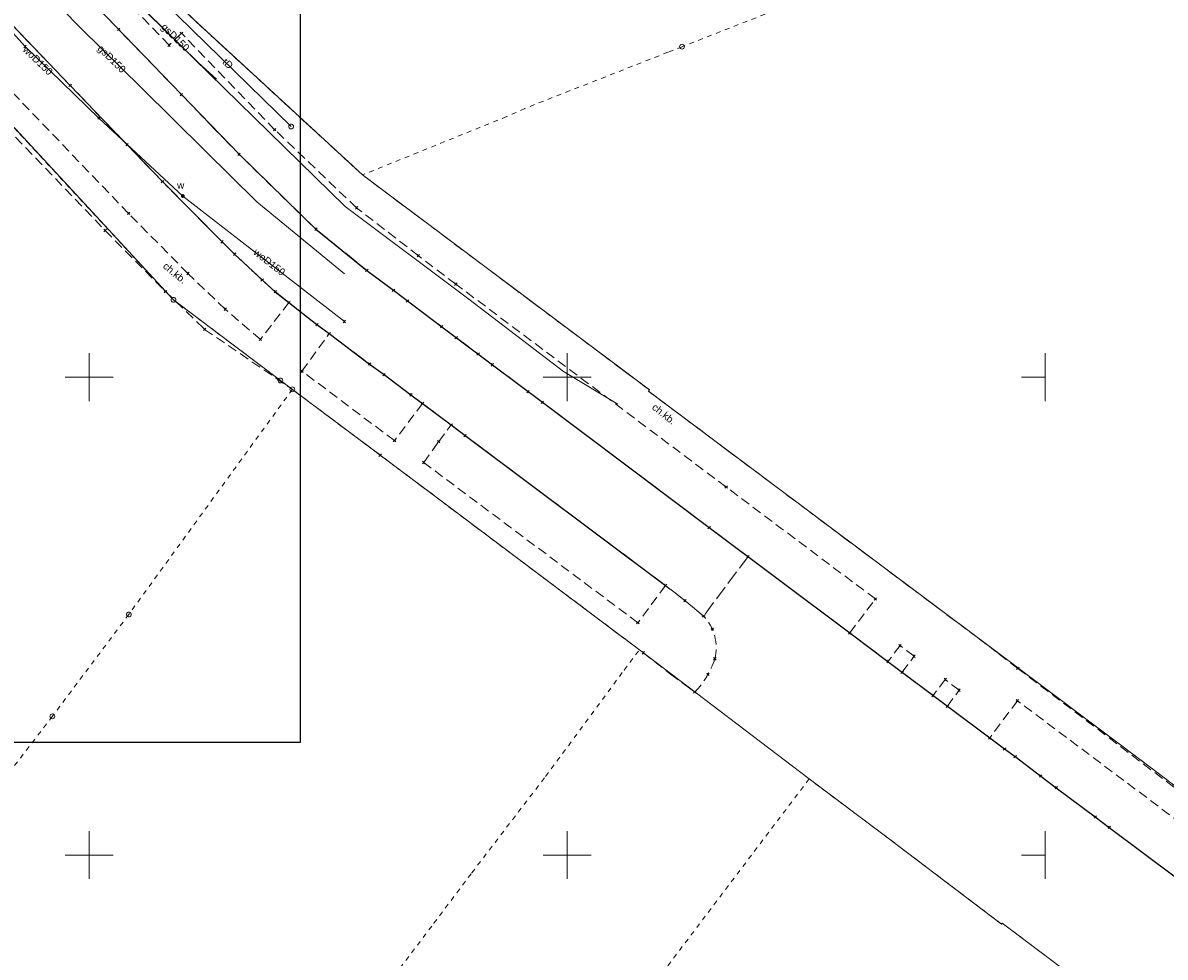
# Model space of a CAD drawing. Extents: x 6472695 to 6473494, y 5822279 to 5823456.
# Tile 42 of 51: x 6473093 to 6473213, y 5822539 to 5822637. Entities that reach past the tile are written whole.
import ezdxf
from ezdxf.enums import TextEntityAlignment as Align

# ---------------------------------------------------------------- set-up
doc = ezdxf.new("R2010")
doc.units = 0
for name, pattern in [('PRZER1-1', [1, 0.5, -0.5]), ('PRZER2-1', [1.5, 1, -0.5]), ('PRZER3-1', [2, 1.5, -0.5])]:
    doc.linetypes.add(name, pattern=pattern)
doc.layers.get('0').update_dxf_attribs({"linetype": 'CONTINUOUS'})
for name, color, linetype, lineweight in [('EGDE', 7, 'CONTINUOUS', 18), ('EGPG', 7, 'CONTINUOUS', 18), ('GSPPRB', 7, 'CONTINUOUS', 18), ('OTKC', 7, 'CONTINUOUS', 18), ('OTKC_O', 7, 'CONTINUOUS', 18), ('OTKJ', 7, 'CONTINUOUS', 18), ('OTKK', 7, 'CONTINUOUS', 25), ('Ramka sekcyjna', 7, 'CONTINUOUS', 18), ('SUPK', 7, 'CONTINUOUS', 18)]:
    doc.layers.add(name, color=color, linetype=linetype, lineweight=lineweight)
for name, color, linetype, lineweight, true_color in [('EGUG', 7, 'CONTINUOUS', 18, 0x008000), ('SUGP', 7, 'CONTINUOUS', 18, 0xbfbf00), ('SUGP_O', 7, 'CONTINUOUS', 18, 0xbfbf00), ('SUTP', 7, 'CONTINUOUS', 18, 0xff9100), ('SUTP_O', 7, 'CONTINUOUS', 18, 0xff9100), ('SUWP', 5, 'CONTINUOUS', 18, 0x0000ff), ('SUWP_O', 5, 'CONTINUOUS', 18, 0x0000ff), ('SUWW', 5, 'CONTINUOUS', 18, 0x0000ff), ('SUWW_O', 5, 'CONTINUOUS', 18, 0x0000ff)]:
    doc.layers.add(name, color=color, linetype=linetype, lineweight=lineweight, true_color=true_color)
doc.styles.add('Arial', font='Arial')

# ---------------------------------------------------------------- blocks, each defined once
blk = doc.blocks.new('D_GSPPRB0')
at = {"color": 0, "lineweight": 18}
for points in [[(-0.12726, -0.12726), (0.12726, 0.12726)], [(-0.12726, 0.12726), (0.12726, -0.12726)]]:
    blk.add_lwpolyline(points, dxfattribs=at)
blk = doc.blocks.new('D_GUPIKP1_1')
at = {"color": 0}
blk.add_lwpolyline([(0, 0.25), (0.064705, 0.241481), (0.125, 0.216506), (0.176777, 0.176777), (0.216506, 0.125), (0.241481, 0.064705), (0.25, 0), (0.241481, -0.064705), (0.216506, -0.125), (0.176777, -0.176777), (0.125, -0.216506), (0.064705, -0.241481), (0, -0.25), (-0.064705, -0.241481), (-0.125, -0.216506), (-0.176777, -0.176777), (-0.216506, -0.125), (-0.241481, -0.064705), (-0.25, 0), (-0.241481, 0.064705), (-0.216506, 0.125), (-0.176777, 0.176777), (-0.125, 0.216506), (-0.064705, 0.241481)], close=True, dxfattribs=at)
blk = doc.blocks.new('D_GUPWZA1')
blk.add_hatch(color=0).paths.add_polyline_path([(-0.2, 0), (-0.193185, -0.051764), (-0.173205, -0.1), (-0.141421, -0.141421), (-0.1, -0.173205), (-0.051764, -0.193185), (0, -0.2), (0.051764, -0.193185), (0.1, -0.173205), (0.141421, -0.141421), (0.173205, -0.1), (0.193185, -0.051764), (0.2, 0), (0.193185, 0.051764), (0.173205, 0.1), (0.141421, 0.141421), (0.1, 0.173205), (0.051764, 0.193185), (0, 0.2), (-0.051764, 0.193185), (-0.1, 0.173205), (-0.141421, 0.141421), (-0.173205, 0.1), (-0.193185, 0.051764)])
blk = doc.blocks.new('D_GEPPGD1_1')
at = {"color": 0}
blk.add_lwpolyline([(0, 0.25), (0.077254, 0.237764), (0.146946, 0.202254), (0.202254, 0.146946), (0.237764, 0.077254), (0.25, 0), (0.237764, -0.077254), (0.202254, -0.146946), (0.146946, -0.202254), (0.077254, -0.237764), (0, -0.25), (-0.077254, -0.237764), (-0.146946, -0.202254), (-0.202254, -0.146946), (-0.237764, -0.077254), (-0.25, 0), (-0.237764, 0.077254), (-0.202254, 0.146946), (-0.146946, 0.202254), (-0.077254, 0.237764)], close=True, dxfattribs=at)
blk = doc.blocks.new('D_GEPPGD1_2')
blk.add_hatch(color=0).paths.add_polyline_path([(0, -0.045), (0.013906, -0.042798), (0.02645, -0.036406), (0.036406, -0.02645), (0.042798, -0.013906), (0.045, 0), (0.042798, 0.013906), (0.036406, 0.02645), (0.02645, 0.036406), (0.013906, 0.042798), (0, 0.045), (-0.013906, 0.042798), (-0.02645, 0.036406), (-0.036406, 0.02645), (-0.042798, 0.013906), (-0.045, 0), (-0.042798, -0.013906), (-0.036406, -0.02645), (-0.02645, -0.036406), (-0.013906, -0.042798)])

msp = doc.modelspace()

# ---------------------------------------------------------------- linework, layer by layer
at = {"color": 255}
msp.add_lwpolyline([(6472822.06, 5822771.79), (6473122.06, 5822771.79), (6473122.06, 5822561.79), (6472822.06, 5822561.79)], close=True, dxfattribs=at)
at = {"layer": 'EGDE', "linetype": 'Continuous', "lineweight": 18}
for points in [[(6473074.04, 5822673.75), (6473096.95, 5822650.93), (6473110.94, 5822637.41), (6473128.59, 5822621.16), (6473158.6, 5822598.66), (6473158.5, 5822598.53), (6473193.98, 5822571.95), (6473205.22, 5822563.51), (6473211.68, 5822558.68), (6473213.73, 5822557.1)], [(6473210.55, 5822531.53), (6473195.5, 5822542.88), (6473195.43, 5822542.79), (6473183.57, 5822551.77), (6473175.3, 5822557.97), (6473157.55, 5822571.47), (6473153.55, 5822574.48), (6473137.51, 5822586.53), (6473130.44, 5822591.84), (6473121.25, 5822598.72), (6473120, 5822599.66), (6473108.82, 5822608.08), (6473084.61, 5822634.23)]]:
    msp.add_lwpolyline(points, dxfattribs=at)
at = {"layer": 'EGUG', "linetype": 'PRZER1-1', "lineweight": 18}
for points in [[(6473221.98, 5822732.27), (6473203.54, 5822725.69), (6473198.3, 5822723.82), (6473180.74, 5822717.55), (6473161.44, 5822710.34), (6473161.29, 5822710.78), (6473127.75, 5822698.67), (6473105.26, 5822690.23), (6473091.99, 5822684.53), (6473074.63, 5822677.02), (6473074.09, 5822673.89), (6473074.04, 5822673.75), (6473096.95, 5822650.93), (6473110.94, 5822637.41), (6473128.59, 5822621.16), (6473158.6, 5822598.66), (6473158.5, 5822598.53), (6473193.98, 5822571.95), (6473205.22, 5822563.51), (6473211.68, 5822558.68), (6473213.73, 5822557.1)], [(6473084.61, 5822634.23), (6473108.82, 5822608.08), (6473120, 5822599.66), (6473121.25, 5822598.72), (6473104.14, 5822575.17), (6473096.15, 5822564.52), (6473088.77, 5822554.88)], [(6473132.52, 5822538.18), (6473136.05, 5822542.86), (6473140.02, 5822548.14), (6473147.74, 5822558.23), (6473155.96, 5822569.35), (6473157.55, 5822571.47), (6473153.55, 5822574.48), (6473137.51, 5822586.53), (6473130.44, 5822591.84), (6473121.25, 5822598.72), (6473120, 5822599.66), (6473108.82, 5822608.08), (6473084.61, 5822634.23)], [(6473210.55, 5822531.53), (6473195.5, 5822542.88), (6473195.43, 5822542.79), (6473183.57, 5822551.77), (6473175.3, 5822557.97), (6473156.4, 5822532.97)]]:
    msp.add_lwpolyline(points, dxfattribs=at)
msp.add_lwpolyline([(6473091.99, 5822684.53), (6473105.26, 5822690.23), (6473127.75, 5822698.67), (6473161.29, 5822710.78), (6473161.44, 5822710.34), (6473180.74, 5822717.55), (6473184.77, 5822706.27), (6473211.21, 5822650.82), (6473202.27, 5822650.4), (6473193.58, 5822646.68), (6473172.55, 5822638.7), (6473162.01, 5822634.57), (6473160.54, 5822633.99), (6473145.56, 5822628.11), (6473143.67, 5822627.26), (6473128.59, 5822621.16), (6473110.94, 5822637.41), (6473096.95, 5822650.93), (6473074.04, 5822673.75), (6473074.09, 5822673.89), (6473074.63, 5822677.02)], close=True, dxfattribs=at)
at = {"layer": 'OTKC', "linetype": 'PRZER2-1', "lineweight": 18, "elevation": 10.18}
for points in [[(6473074.04, 5822673.75), (6473096.95, 5822650.93), (6473110.94, 5822637.41), (6473128.59, 5822621.16), (6473158.6, 5822598.66), (6473158.5, 5822598.53), (6473193.98, 5822571.95), (6473197.13, 5822569.53), (6473222.06, 5822550.55)], [(6473216.61, 5822551.51), (6473197.09, 5822566.15), (6473194.19, 5822562.26), (6473189.76, 5822565.57), (6473190.99, 5822567.25), (6473189.54, 5822568.37), (6473188.27, 5822566.69), (6473185.03, 5822569.13), (6473186.28, 5822570.81), (6473184.81, 5822571.91), (6473183.55, 5822570.25), (6473179.55, 5822573.24), (6473182.23, 5822576.8), (6473166.63, 5822588.5), (6473138.35, 5822609.73), (6473134.43, 5822612.7), (6473127.97, 5822617.71), (6473119.4, 5822625.89), (6473109.66, 5822635.98), (6473108.36, 5822634.73), (6473098.07, 5822645.45)]]:
    msp.add_lwpolyline(points, dxfattribs=at)
msp.add_lwpolyline([(6473087.12, 5822630.52), (6473101.67, 5822615.34), (6473107.98, 5822608.95), (6473112.08, 5822605), (6473121.25, 5822598.72), (6473130.44, 5822591.84), (6473153.55, 5822574.48), (6473157.55, 5822571.47), (6473157.97, 5822571.16), (6473160.8, 5822568.94), (6473162.78, 5822567.46), (6473163.35, 5822567.06, 0.113463), (6473165.44, 5822570.53, 0.257469), (6473164.26, 5822575), (6473162.33, 5822576.61), (6473160.28, 5822578.2), (6473157.39, 5822574.31), (6473134.99, 5822591.07), (6473136.56, 5822593.26), (6473137.86, 5822595), (6473134.86, 5822597.25), (6473131.94, 5822593.36), (6473122.26, 5822600.62), (6473125.1, 5822604.55), (6473123.82, 5822605.5), (6473120.89, 5822607.8), (6473117.91, 5822603.95), (6473114.23, 5822607.11), (6473110.33, 5822610.84), (6473104.12, 5822617.13), (6473088.47, 5822633.44)], format="xyb", dxfattribs=at)
at = {"layer": 'OTKJ', "linetype": 'PRZER3-1', "lineweight": 18, "elevation": 10.18}
msp.add_lwpolyline([(6473164.26, 5822575), (6473162.33, 5822576.61), (6473160.28, 5822578.2), (6473137.86, 5822595), (6473133.65, 5822598.15), (6473123.82, 5822605.5), (6473119.47, 5822608.94), (6473118.09, 5822610.17), (6473115.21, 5822612.87), (6473113.9, 5822614.16), (6473107.67, 5822620.46), (6473103.96, 5822624.32), (6473098.01, 5822630.52), (6473091.93, 5822636.85), (6473086.7, 5822642.26), (6473083.08, 5822646.04), (6473081.79, 5822647.36), (6473075.54, 5822653.84), (6473074.19, 5822655.23), (6473065.02, 5822664.76), (6473060.75, 5822669.12, 0.078994), (6473058.88, 5822670.52, 0.179122), (6473054.48, 5822671.13)], format="xyb", dxfattribs=at)
msp.add_lwpolyline([(6473091.21, 5822648.66), (6473093.25, 5822646.57), (6473096.17, 5822643.54), (6473097.06, 5822642.63), (6473098.33, 5822641.31), (6473101.79, 5822637.72), (6473103.08, 5822636.38), (6473109.65, 5822629.56), (6473115.68, 5822623.31), (6473123.72, 5822615.48), (6473129.04, 5822611.17), (6473131.83, 5822609.09), (6473133.3, 5822607.97), (6473136.88, 5822605.27), (6473138.39, 5822604.14), (6473140.69, 5822602.41), (6473142.18, 5822601.29), (6473145.91, 5822598.49), (6473147.4, 5822597.37), (6473164.85, 5822584.26), (6473168.91, 5822581.22), (6473164.26, 5822575)], dxfattribs=at)
at = {"layer": 'OTKK', "linetype": 'Continuous', "lineweight": 25, "elevation": 10.18}
for points in [[(6473089.93, 5822650.01), (6473093.25, 5822646.57), (6473097.06, 5822642.63), (6473101.79, 5822637.72), (6473109.65, 5822629.56), (6473115.68, 5822623.31), (6473123.72, 5822615.48), (6473129.04, 5822611.17), (6473131.83, 5822609.09), (6473136.88, 5822605.27), (6473142.18, 5822601.29), (6473147.4, 5822597.37), (6473164.85, 5822584.26), (6473179.55, 5822573.24), (6473183.55, 5822570.25), (6473189.76, 5822565.57), (6473194.19, 5822562.26), (6473195.74, 5822561.1), (6473196.85, 5822560.3), (6473199.53, 5822558.27), (6473201.15, 5822557.05), (6473205.23, 5822553.99), (6473206.7, 5822552.9), (6473213.74, 5822547.63)], [(6473091.93, 5822636.85), (6473098.01, 5822630.52), (6473103.96, 5822624.32), (6473107.67, 5822620.46), (6473113.9, 5822614.16), (6473115.21, 5822612.87), (6473118.09, 5822610.17), (6473119.47, 5822608.94), (6473120.89, 5822607.8), (6473123.82, 5822605.5), (6473125.1, 5822604.55), (6473129.33, 5822601.37), (6473130.84, 5822600.26), (6473133.65, 5822598.15), (6473134.86, 5822597.25), (6473137.86, 5822595), (6473139.32, 5822593.88), (6473160.28, 5822578.2)]]:
    msp.add_lwpolyline(points, dxfattribs=at)
at = {"layer": 'Ramka sekcyjna', "linetype": 'Continuous', "lineweight": 18, "elevation": 100, "flags": 128}
for points in [[(6473100, 5822597.5), (6473100, 5822602.5)], [(6473150, 5822597.5), (6473150, 5822602.5)], [(6473102.5, 5822600), (6473097.5, 5822600)], [(6473152.5, 5822600), (6473147.5, 5822600)], [(6473100, 5822547.5), (6473100, 5822552.5)], [(6473150, 5822547.5), (6473150, 5822552.5)], [(6473102.5, 5822550), (6473097.5, 5822550)], [(6473152.5, 5822550), (6473147.5, 5822550)]]:
    msp.add_lwpolyline(points, dxfattribs=at)
at = {"layer": 'Ramka sekcyjna', "color": 7, "linetype": 'Continuous', "lineweight": 18, "elevation": 100, "flags": 128}
for points in [[(6473200, 5822597.5), (6473200, 5822602.5)], [(6473200, 5822600), (6473197.5, 5822600)], [(6473200, 5822547.5), (6473200, 5822552.5)], [(6473200, 5822550), (6473197.5, 5822550)]]:
    msp.add_lwpolyline(points, dxfattribs=at)
at = {"layer": 'SUGP', "linetype": 'Continuous', "lineweight": 18, "elevation": 10.14}
for points in [[(6473113.31, 5822631.18), (6473111.39, 5822632.9), (6473089.91, 5822653.98), (6473075.51, 5822667.83), (6473060.1, 5822682.12)], [(6473155.28, 5822597.19), (6473149.6, 5822600.59), (6473139.7, 5822608.17), (6473126.76, 5822617.84), (6473106.17, 5822638.02), (6473090.05, 5822654.03), (6473076.01, 5822667.59), (6473068.23, 5822675.56), (6473060.76, 5822682.15)], [(6473057.07, 5822679.28), (6473063.76, 5822672.69), (6473073.92, 5822662.16), (6473086.46, 5822649.39), (6473099.16, 5822636.49), (6473105.46, 5822630.27), (6473112.14, 5822623.67), (6473117.55, 5822618.33), (6473126.71, 5822610.8)]]:
    msp.add_lwpolyline(points, dxfattribs=at)
at = {"layer": 'SUTP', "linetype": 'Continuous', "lineweight": 18, "elevation": 10.14}
msp.add_lwpolyline([(6473121.13, 5822626.21), (6473107.77, 5822639.27), (6473099.85, 5822647.18), (6473095.86, 5822648.71), (6473092.59, 5822653.51), (6473080.25, 5822665.59), (6473075.78, 5822670), (6473070.37, 5822676.88), (6473070.06, 5822677.41)], dxfattribs=at)
at = {"layer": 'SUWP', "linetype": 'Continuous', "lineweight": 18, "elevation": 10.14}
msp.add_lwpolyline([(6473126.69, 5822605.82), (6473109.8, 5822618.95), (6473101.02, 5822627.11), (6473093.3, 5822634.59), (6473088.99, 5822639.34), (6473079.86, 5822648.7), (6473062.01, 5822666.95)], dxfattribs=at)

# ---------------------------------------------------------------- block references
at = {"layer": 'EGPG', "linetype": 'Continuous', "lineweight": 18}
for name, p in [('D_GEPPGD1_2', (6473160.54, 5822633.99)), ('D_GEPPGD1_1', (6473162.01, 5822634.57)), ('D_GEPPGD1_2', (6473145.56, 5822628.11)), ('D_GEPPGD1_2', (6473143.67, 5822627.26)), ('D_GEPPGD1_2', (6473128.59, 5822621.16)), ('D_GEPPGD1_1', (6473108.82, 5822608.08)), ('D_GEPPGD1_1', (6473120, 5822599.66)), ('D_GEPPGD1_1', (6473121.25, 5822598.72)), ('D_GEPPGD1_2', (6473158.5, 5822598.53)), ('D_GEPPGD1_2', (6473158.6, 5822598.66)), ('D_GEPPGD1_2', (6473130.44, 5822591.84)), ('D_GEPPGD1_2', (6473137.51, 5822586.53)), ('D_GEPPGD1_1', (6473104.14, 5822575.17)), ('D_GEPPGD1_2', (6473153.55, 5822574.48)), ('D_GEPPGD1_2', (6473157.55, 5822571.47)), ('D_GEPPGD1_2', (6473155.96, 5822569.35)), ('D_GEPPGD1_1', (6473096.15, 5822564.52)), ('D_GEPPGD1_2', (6473147.74, 5822558.23)), ('D_GEPPGD1_2', (6473175.3, 5822557.97)), ('D_GEPPGD1_2', (6473183.57, 5822551.77)), ('D_GEPPGD1_2', (6473140.02, 5822548.14)), ('D_GEPPGD1_2', (6473136.05, 5822542.86))]:
    msp.add_blockref(name, p, dxfattribs=at)
at = {"layer": 'EGPG', "color": 7, "linetype": 'Continuous', "lineweight": 18}
for p in [(6473193.98, 5822571.95), (6473205.22, 5822563.51), (6473211.68, 5822558.68), (6473195.5, 5822542.88), (6473195.43, 5822542.79)]:
    msp.add_blockref('D_GEPPGD1_2', p, dxfattribs=at)
at = {"layer": 'GSPPRB', "linetype": 'Continuous', "lineweight": 18}
for p in [(6473103.08, 5822636.38, 10.28), (6473109.66, 5822635.98, 10.28), (6473093.3, 5822634.59, 10.28), (6473108.36, 5822634.73, 10.28), (6473098.01, 5822630.52, 10.28), (6473109.65, 5822629.56, 10.28), (6473101.02, 5822627.11, 10.28), (6473119.4, 5822625.89, 10.28), (6473103.96, 5822624.32, 10.28), (6473115.68, 5822623.31, 10.28), (6473107.67, 5822620.46, 10.28), (6473104.12, 5822617.13, 10.28), (6473127.97, 5822617.71, 10.28), (6473101.67, 5822615.34, 10.28), (6473123.72, 5822615.48, 10.28), (6473113.9, 5822614.16, 10.28), (6473115.21, 5822612.87, 10.28), (6473134.43, 5822612.7, 10.28), (6473129.04, 5822611.17, 10.28), (6473110.33, 5822610.84, 10.28), (6473118.09, 5822610.17, 10.28), (6473138.35, 5822609.73, 10.28), (6473107.98, 5822608.95, 10.28), (6473119.47, 5822608.94, 10.28), (6473131.83, 5822609.09, 10.28), (6473120.89, 5822607.8, 10.28), (6473133.3, 5822607.97, 10.28), (6473114.23, 5822607.11, 10.28), (6473112.08, 5822605, 10.28), (6473123.82, 5822605.5, 10.28), (6473126.69, 5822605.82, 10.28), (6473136.88, 5822605.27, 10.28), (6473117.91, 5822603.95, 10.28), (6473125.1, 5822604.55, 10.28), (6473138.39, 5822604.14, 10.28), (6473129.33, 5822601.37, 10.28), (6473140.69, 5822602.41, 10.28), (6473122.26, 5822600.62, 10.28), (6473130.84, 5822600.26, 10.28), (6473142.18, 5822601.29, 10.28), (6473133.65, 5822598.15, 10.28), (6473145.91, 5822598.49, 10.28), (6473134.86, 5822597.25, 10.28), (6473147.4, 5822597.37, 10.28), (6473137.86, 5822595, 10.28), (6473131.94, 5822593.36, 10.28), (6473136.56, 5822593.26, 10.28), (6473139.32, 5822593.88, 10.28), (6473130.44, 5822591.84, 10.28), (6473134.99, 5822591.07, 10.28), (6473166.63, 5822588.5, 10.28), (6473164.85, 5822584.26, 10.28), (6473168.91, 5822581.22, 10.28), (6473160.28, 5822578.2, 10.28), (6473162.33, 5822576.61, 10.28), (6473182.23, 5822576.8, 10.28), (6473157.39, 5822574.31, 10.28), (6473164.26, 5822575, 10.28), (6473165.17, 5822573.64, 10.28), (6473179.55, 5822573.24, 10.28), (6473184.81, 5822571.91, 10.28), (6473157.97, 5822571.16, 10.28), (6473165.44, 5822570.53, 10.28), (6473183.55, 5822570.25, 10.28), (6473186.28, 5822570.81, 10.28), (6473185.03, 5822569.13, 10.28), (6473164.72, 5822568.9, 10.28), (6473163.35, 5822567.06, 10.28)]:
    msp.add_blockref('D_GSPPRB0', p, dxfattribs=at)
at = {"layer": 'GSPPRB', "color": 7, "linetype": 'Continuous', "lineweight": 18}
for p in [(6473197.13, 5822569.53, 10.28), (6473189.54, 5822568.37, 10.28), (6473188.27, 5822566.69, 10.28), (6473190.99, 5822567.25, 10.28), (6473189.76, 5822565.57, 10.28), (6473197.09, 5822566.15, 10.28), (6473194.19, 5822562.26, 10.28), (6473195.74, 5822561.1, 10.28), (6473196.85, 5822560.3, 10.28), (6473199.53, 5822558.27, 10.28), (6473201.15, 5822557.05, 10.28), (6473205.23, 5822553.99, 10.28), (6473206.7, 5822552.9, 10.28)]:
    msp.add_blockref('D_GSPPRB0', p, dxfattribs=at)
at = {"layer": 'SUPK', "linetype": 'Continuous', "lineweight": 18}
msp.add_blockref('D_GUPIKP1_1', (6473121.13, 5822626.21, 10.16), dxfattribs=at)
at = {"layer": 'SUWW', "linetype": 'Continuous', "lineweight": 18, "rotation": 316.392332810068}
msp.add_blockref('D_GUPWZA1', (6473109.8, 5822618.95, 10.16), dxfattribs=at)

# ---------------------------------------------------------------- texts
at = {"layer": 'OTKC_O', "linetype": 'Continuous', "lineweight": 0, "style": 'Arial'}
for rotation, p in [(320.5646, (6473108.72, 5822610.61, 10.8)), (321.4552, (6473159.88, 5822595.85, 10.8))]:
    msp.add_text('ch.kb.', height=0.75, rotation=rotation, dxfattribs=at).set_placement(p, align=Align.CENTER)
at = {"layer": 'SUGP_O', "linetype": 'Continuous', "lineweight": 0, "style": 'Arial'}
for rotation, p in [(315.5517, (6473108.76, 5822635.29, 10.8)), (315.3488, (6473102.1, 5822633.03, 10.8))]:
    msp.add_text('gsD150', height=0.75, rotation=rotation, dxfattribs=at).set_placement(p, align=Align.CENTER)
at = {"layer": 'SUTP_O', "linetype": 'Continuous', "lineweight": 0, "style": 'Arial'}
msp.add_text('tD', height=0.75, rotation=315.6616, dxfattribs=at).set_placement((6473114.24, 5822632.53, 10.8), align=Align.CENTER)
at = {"layer": 'SUWP_O', "linetype": 'Continuous', "lineweight": 0, "style": 'Arial'}
for rotation, p in [(315.9135, (6473094.37, 5822632.85, 10.8)), (322.1491, (6473118.62, 5822611.73, 10.8))]:
    msp.add_text('woD150', height=0.75, rotation=rotation, dxfattribs=at).set_placement(p, align=Align.CENTER)
at = {"layer": 'SUWW_O', "linetype": 'Continuous', "lineweight": 0, "style": 'Arial'}
msp.add_text('w', height=0.75, dxfattribs=at).set_placement((6473109.95, 5822619.71, 10.8), align=Align.RIGHT)

doc.saveas('drawing.dxf')
